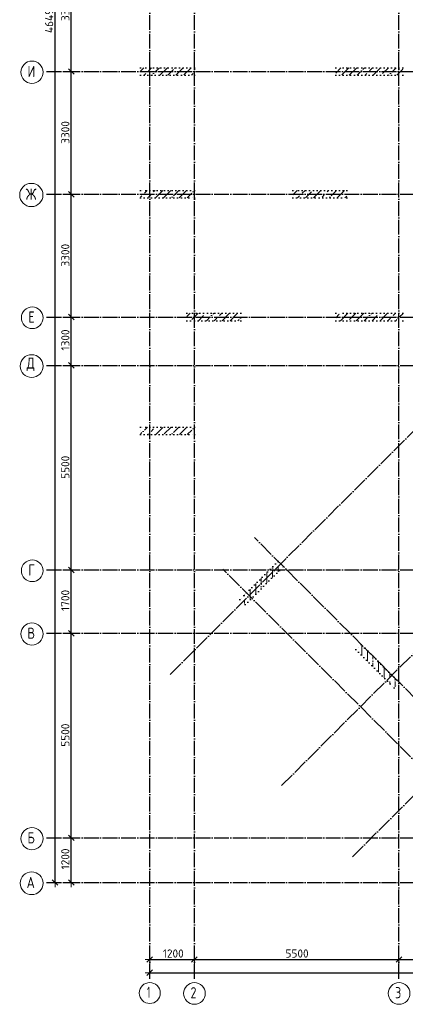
# Model space of a CAD drawing. Header units: millimetres. Extents: x -3495 to 109513, y -3287 to 62337.
# Tile 1 of 41: x -3495 to 6871, y -3274 to 23192. Entities that reach past the tile are written whole.
import ezdxf

# ---------------------------------------------------------------- set-up
doc = ezdxf.new("R2010")
doc.units = ezdxf.units.MM
doc.header["$PDMODE"] = 65
for name, pattern in [('______11', [500, 400, -50, 0, -50]), ('______5', [1100, 800, -100, 100, -100]), ('______9', [100, 0, -100])]:
    doc.linetypes.add(name, pattern=pattern)
for name, color, linetype, lineweight in [('Колонна (1)', 7, 'Continuous', 35), ('Колонна (2)', 7, 'Continuous', 35), ('Размерная линия_ общее', 7, 'Continuous', 13)]:
    doc.layers.add(name, color=color, linetype=linetype, lineweight=lineweight)
doc.layers.add('Осевая линия_ общее', color=7, linetype='______5', lineweight=13, true_color=0xa0a0a0)
doc.styles.add('ISOCPEUR', font='ISOCPEUR')
doc.dimstyles.new('DIMSTYLE_2', dxfattribs={"dimtxt": 220, "dimasz": 250, "dimexe": 0, "dimexo": 0, "dimgap": 110, "dimtad": 2, "dimdec": 0, "dimrnd": 5, "dimzin": 12, "dimdsep": 46, "dimtxsty": 'ISOCPEUR', "dimblk1": 'ALL_ML_STRICH', "dimblk2": 'ALL_ML_STRICH', "dimsah": 1, "dimcen": 0, "dimclrd": 7, "dimclre": 256, "dimclrt": 7, "dimadec": 0, "dimazin": 0, "dimtfac": 1, "dimtdec": 0, "dimtix": 1, "dimtmove": 2, "dimatfit": 3, "dimfxl": 0, "dimtzin": 0, "dimlwd": 0, "dimlwe": -3, "dimarcsym": 0})
doc.dimstyles.new('DIMSTYLE_3', dxfattribs={"dimtxt": 220, "dimasz": 250, "dimexe": 0, "dimexo": 0, "dimgap": 110, "dimtad": 2, "dimdec": 0, "dimrnd": 5, "dimzin": 12, "dimdsep": 46, "dimtxsty": 'ISOCPEUR', "dimblk1": 'ALL_ML_STRICH', "dimblk2": 'ALL_ML_STRICH', "dimsah": 1, "dimcen": 0, "dimclrd": 7, "dimclre": 256, "dimclrt": 7, "dimadec": 0, "dimazin": 0, "dimtfac": 1, "dimtdec": 0, "dimtix": 1, "dimtmove": 2, "dimatfit": 3, "dimfxl": 0, "dimtzin": 0, "dimlwd": 0, "dimlwe": -3, "dimarcsym": 0})
pattern_1 = [(45, (0, 0), (-212.132, 212.132), [400, -50, 0, -50]), (45, (-106.07, 106.07), (-212.132, 212.132), [800, -100, 100, -100])]
pattern_2 = [(90, (0, 0), (-300, 2e-14), [400, -50, 0, -50]), (90, (-150, 2e-14), (-300, 2e-14), [800, -100, 100, -100])]

# ---------------------------------------------------------------- blocks, each defined once
blk = doc.blocks.new('ALL_ML_STRICH')
at = {"color": 0, "linetype": 'ByBlock', "lineweight": -2}
for p, q in [((-1, 0), (0.5, 0)), ((-0.3, -0.3), (0.3, 0.3)), ((0, -0.5), (0, 0.5))]:
    blk.add_line(p, q, dxfattribs=at)
blk = doc.blocks.new('*D4')
at = {"layer": 'DEFPOINTS', "color": 7, "linetype": 'Continuous', "lineweight": 13, "transparency": 33554687}
for p in [(-2418, 46490), (-2783, 0), (-2544, 0)]:
    blk.add_point(p, dxfattribs=at)
at = {"layer": 'Размерная линия_ общее', "color": 253, "linetype": 'Continuous', "lineweight": -2, "true_color": 0xa0a0a0, "transparency": 33554687}
for p, q in [((-2438, 46490), (-2544, 46490)), ((-2763, 0), (-2544, 0))]:
    blk.add_line(p, q, dxfattribs=at)
at = {"layer": 'Размерная линия_ общее', "color": 7, "linetype": 'Continuous', "lineweight": -2, "transparency": 33554687}
blk.add_line((-2544, 0), (-2544, 46490), dxfattribs=at)
at = {"layer": 'Размерная линия_ общее', "color": 7, "linetype": 'Continuous', "lineweight": 13, "transparency": 33554687, "xscale": 250, "yscale": 250, "zscale": 250}
for p, rotation in [((-2544, 46490), 90), ((-2544, 0), 270)]:
    blk.add_blockref('ALL_ML_STRICH', p, dxfattribs=dict(at, rotation=rotation))
at = {"layer": 'Размерная линия_ общее', "color": 7, "linetype": 'Continuous', "lineweight": 13, "transparency": 33554687, "insert": (-2704, 23234), "char_height": 220, "width": 1100, "attachment_point": 5, "rotation": 90, "style": 'ISOCPEUR'}
blk.add_mtext('\\A1;{46490}', dxfattribs=at)
blk = doc.blocks.new('*D5')
at = {"layer": 'DEFPOINTS', "color": 7, "linetype": 'Continuous', "lineweight": 13, "transparency": 33554687}
for p in [(-2424, 1200), (-2424, 0), (-2109, 0)]:
    blk.add_point(p, dxfattribs=at)
at = {"layer": 'Размерная линия_ общее', "color": 253, "linetype": 'Continuous', "lineweight": -2, "true_color": 0xa0a0a0, "transparency": 33554687}
for p, q in [((-2324, 1200), (-2109, 1200)), ((-2324, 0), (-2109, 0))]:
    blk.add_line(p, q, dxfattribs=at)
at = {"layer": 'Размерная линия_ общее', "color": 7, "linetype": 'Continuous', "lineweight": -2, "transparency": 33554687}
blk.add_line((-2109, 0), (-2109, 1200), dxfattribs=at)
at = {"layer": 'Размерная линия_ общее', "color": 7, "linetype": 'Continuous', "lineweight": 13, "transparency": 33554687, "xscale": 250, "yscale": 250, "zscale": 250}
for p, rotation in [((-2109, 1200), 90), ((-2109, 0), 270)]:
    blk.add_blockref('ALL_ML_STRICH', p, dxfattribs=dict(at, rotation=rotation))
at = {"layer": 'Размерная линия_ общее', "color": 7, "linetype": 'Continuous', "lineweight": 13, "transparency": 33554687, "insert": (-2269, 633), "char_height": 220, "width": 880, "attachment_point": 5, "rotation": 90, "style": 'ISOCPEUR'}
blk.add_mtext('\\A1;{1200}', dxfattribs=at)
blk = doc.blocks.new('*D6')
at = {"layer": 'DEFPOINTS', "color": 7, "linetype": 'Continuous', "lineweight": 13, "transparency": 33554687}
for p in [(-2424, 6700), (-2424, 1200), (-2109, 1200)]:
    blk.add_point(p, dxfattribs=at)
at = {"layer": 'Размерная линия_ общее', "color": 253, "linetype": 'Continuous', "lineweight": -2, "true_color": 0xa0a0a0, "transparency": 33554687}
for p, q in [((-2324, 6700), (-2109, 6700)), ((-2324, 1200), (-2109, 1200))]:
    blk.add_line(p, q, dxfattribs=at)
at = {"layer": 'Размерная линия_ общее', "color": 7, "linetype": 'Continuous', "lineweight": -2, "transparency": 33554687}
blk.add_line((-2109, 1200), (-2109, 6700), dxfattribs=at)
at = {"layer": 'Размерная линия_ общее', "color": 7, "linetype": 'Continuous', "lineweight": 13, "transparency": 33554687, "xscale": 250, "yscale": 250, "zscale": 250}
for p, rotation in [((-2109, 6700), 90), ((-2109, 1200), 270)]:
    blk.add_blockref('ALL_ML_STRICH', p, dxfattribs=dict(at, rotation=rotation))
at = {"layer": 'Размерная линия_ общее', "color": 7, "linetype": 'Continuous', "lineweight": 13, "transparency": 33554687, "insert": (-2269, 3961), "char_height": 220, "width": 880, "attachment_point": 5, "rotation": 90, "style": 'ISOCPEUR'}
blk.add_mtext('\\A1;{5500}', dxfattribs=at)
blk = doc.blocks.new('*D7')
at = {"layer": 'DEFPOINTS', "color": 7, "linetype": 'Continuous', "lineweight": 13, "transparency": 33554687}
for p in [(-2424, 8400), (-2424, 6700), (-2109, 6700)]:
    blk.add_point(p, dxfattribs=at)
at = {"layer": 'Размерная линия_ общее', "color": 253, "linetype": 'Continuous', "lineweight": -2, "true_color": 0xa0a0a0, "transparency": 33554687}
for p, q in [((-2324, 8400), (-2109, 8400)), ((-2324, 6700), (-2109, 6700))]:
    blk.add_line(p, q, dxfattribs=at)
at = {"layer": 'Размерная линия_ общее', "color": 7, "linetype": 'Continuous', "lineweight": -2, "transparency": 33554687}
blk.add_line((-2109, 6700), (-2109, 8400), dxfattribs=at)
at = {"layer": 'Размерная линия_ общее', "color": 7, "linetype": 'Continuous', "lineweight": 13, "transparency": 33554687, "xscale": 250, "yscale": 250, "zscale": 250}
for p, rotation in [((-2109, 8400), 90), ((-2109, 6700), 270)]:
    blk.add_blockref('ALL_ML_STRICH', p, dxfattribs=dict(at, rotation=rotation))
at = {"layer": 'Размерная линия_ общее', "color": 7, "linetype": 'Continuous', "lineweight": 13, "transparency": 33554687, "insert": (-2269, 7583), "char_height": 220, "width": 880, "attachment_point": 5, "rotation": 90, "style": 'ISOCPEUR'}
blk.add_mtext('\\A1;{1700}', dxfattribs=at)
blk = doc.blocks.new('*D8')
at = {"layer": 'DEFPOINTS', "color": 7, "linetype": 'Continuous', "lineweight": 13, "transparency": 33554687}
for p in [(-2424, 13900), (-2424, 8400), (-2109, 8400)]:
    blk.add_point(p, dxfattribs=at)
at = {"layer": 'Размерная линия_ общее', "color": 253, "linetype": 'Continuous', "lineweight": -2, "true_color": 0xa0a0a0, "transparency": 33554687}
for p, q in [((-2324, 13900), (-2109, 13900)), ((-2324, 8400), (-2109, 8400))]:
    blk.add_line(p, q, dxfattribs=at)
at = {"layer": 'Размерная линия_ общее', "color": 7, "linetype": 'Continuous', "lineweight": -2, "transparency": 33554687}
blk.add_line((-2109, 8400), (-2109, 13900), dxfattribs=at)
at = {"layer": 'Размерная линия_ общее', "color": 7, "linetype": 'Continuous', "lineweight": 13, "transparency": 33554687, "xscale": 250, "yscale": 250, "zscale": 250}
for p, rotation in [((-2109, 13900), 90), ((-2109, 8400), 270)]:
    blk.add_blockref('ALL_ML_STRICH', p, dxfattribs=dict(at, rotation=rotation))
at = {"layer": 'Размерная линия_ общее', "color": 7, "linetype": 'Continuous', "lineweight": 13, "transparency": 33554687, "insert": (-2269, 11161), "char_height": 220, "width": 880, "attachment_point": 5, "rotation": 90, "style": 'ISOCPEUR'}
blk.add_mtext('\\A1;{5500}', dxfattribs=at)
blk = doc.blocks.new('*D9')
at = {"layer": 'DEFPOINTS', "color": 7, "linetype": 'Continuous', "lineweight": 13, "transparency": 33554687}
for p in [(-2424, 15200), (-2424, 13900), (-2109, 13900)]:
    blk.add_point(p, dxfattribs=at)
at = {"layer": 'Размерная линия_ общее', "color": 253, "linetype": 'Continuous', "lineweight": -2, "true_color": 0xa0a0a0, "transparency": 33554687}
for p, q in [((-2324, 15200), (-2109, 15200)), ((-2324, 13900), (-2109, 13900))]:
    blk.add_line(p, q, dxfattribs=at)
at = {"layer": 'Размерная линия_ общее', "color": 7, "linetype": 'Continuous', "lineweight": -2, "transparency": 33554687}
blk.add_line((-2109, 13900), (-2109, 15200), dxfattribs=at)
at = {"layer": 'Размерная линия_ общее', "color": 7, "linetype": 'Continuous', "lineweight": 13, "transparency": 33554687, "xscale": 250, "yscale": 250, "zscale": 250}
for p, rotation in [((-2109, 15200), 90), ((-2109, 13900), 270)]:
    blk.add_blockref('ALL_ML_STRICH', p, dxfattribs=dict(at, rotation=rotation))
at = {"layer": 'Размерная линия_ общее', "color": 7, "linetype": 'Continuous', "lineweight": 13, "transparency": 33554687, "insert": (-2269, 14583), "char_height": 220, "width": 880, "attachment_point": 5, "rotation": 90, "style": 'ISOCPEUR'}
blk.add_mtext('\\A1;{1300}', dxfattribs=at)
blk = doc.blocks.new('*D10')
at = {"layer": 'DEFPOINTS', "color": 7, "linetype": 'Continuous', "lineweight": 13, "transparency": 33554687}
for p in [(-2424, 18500), (-2424, 15200), (-2109, 15200)]:
    blk.add_point(p, dxfattribs=at)
at = {"layer": 'Размерная линия_ общее', "color": 253, "linetype": 'Continuous', "lineweight": -2, "true_color": 0xa0a0a0, "transparency": 33554687}
for p, q in [((-2324, 18500), (-2109, 18500)), ((-2324, 15200), (-2109, 15200))]:
    blk.add_line(p, q, dxfattribs=at)
at = {"layer": 'Размерная линия_ общее', "color": 7, "linetype": 'Continuous', "lineweight": -2, "transparency": 33554687}
blk.add_line((-2109, 15200), (-2109, 18500), dxfattribs=at)
at = {"layer": 'Размерная линия_ общее', "color": 7, "linetype": 'Continuous', "lineweight": 13, "transparency": 33554687, "xscale": 250, "yscale": 250, "zscale": 250}
for p, rotation in [((-2109, 18500), 90), ((-2109, 15200), 270)]:
    blk.add_blockref('ALL_ML_STRICH', p, dxfattribs=dict(at, rotation=rotation))
at = {"layer": 'Размерная линия_ общее', "color": 7, "linetype": 'Continuous', "lineweight": 13, "transparency": 33554687, "insert": (-2269, 16861), "char_height": 220, "width": 880, "attachment_point": 5, "rotation": 90, "style": 'ISOCPEUR'}
blk.add_mtext('\\A1;{3300}', dxfattribs=at)
blk = doc.blocks.new('*D11')
at = {"layer": 'DEFPOINTS', "color": 7, "linetype": 'Continuous', "lineweight": 13, "transparency": 33554687}
for p in [(-2424, 21800), (-2424, 18500), (-2109, 18500)]:
    blk.add_point(p, dxfattribs=at)
at = {"layer": 'Размерная линия_ общее', "color": 253, "linetype": 'Continuous', "lineweight": -2, "true_color": 0xa0a0a0, "transparency": 33554687}
for p, q in [((-2324, 21800), (-2109, 21800)), ((-2324, 18500), (-2109, 18500))]:
    blk.add_line(p, q, dxfattribs=at)
at = {"layer": 'Размерная линия_ общее', "color": 7, "linetype": 'Continuous', "lineweight": -2, "transparency": 33554687}
blk.add_line((-2109, 18500), (-2109, 21800), dxfattribs=at)
at = {"layer": 'Размерная линия_ общее', "color": 7, "linetype": 'Continuous', "lineweight": 13, "transparency": 33554687, "xscale": 250, "yscale": 250, "zscale": 250}
for p, rotation in [((-2109, 21800), 90), ((-2109, 18500), 270)]:
    blk.add_blockref('ALL_ML_STRICH', p, dxfattribs=dict(at, rotation=rotation))
at = {"layer": 'Размерная линия_ общее', "color": 7, "linetype": 'Continuous', "lineweight": 13, "transparency": 33554687, "insert": (-2269, 20161), "char_height": 220, "width": 880, "attachment_point": 5, "rotation": 90, "style": 'ISOCPEUR'}
blk.add_mtext('\\A1;{3300}', dxfattribs=at)
blk = doc.blocks.new('*D12')
at = {"layer": 'DEFPOINTS', "color": 7, "linetype": 'Continuous', "lineweight": 13, "transparency": 33554687}
for p in [(-2424, 25100), (-2424, 21800), (-2109, 21800)]:
    blk.add_point(p, dxfattribs=at)
at = {"layer": 'Размерная линия_ общее', "color": 253, "linetype": 'Continuous', "lineweight": -2, "true_color": 0xa0a0a0, "transparency": 33554687}
for p, q in [((-2324, 25100), (-2109, 25100)), ((-2324, 21800), (-2109, 21800))]:
    blk.add_line(p, q, dxfattribs=at)
at = {"layer": 'Размерная линия_ общее', "color": 7, "linetype": 'Continuous', "lineweight": -2, "transparency": 33554687}
blk.add_line((-2109, 21800), (-2109, 25100), dxfattribs=at)
at = {"layer": 'Размерная линия_ общее', "color": 7, "linetype": 'Continuous', "lineweight": 13, "transparency": 33554687, "xscale": 250, "yscale": 250, "zscale": 250}
for p, rotation in [((-2109, 25100), 90), ((-2109, 21800), 270)]:
    blk.add_blockref('ALL_ML_STRICH', p, dxfattribs=dict(at, rotation=rotation))
at = {"layer": 'Размерная линия_ общее', "color": 7, "linetype": 'Continuous', "lineweight": 13, "transparency": 33554687, "insert": (-2269, 23461), "char_height": 220, "width": 880, "attachment_point": 5, "rotation": 90, "style": 'ISOCPEUR'}
blk.add_mtext('\\A1;{3300}', dxfattribs=at)
blk = doc.blocks.new('*D19')
at = {"layer": 'DEFPOINTS', "color": 7, "linetype": 'Continuous', "lineweight": 13, "transparency": 33554687}
for p in [(0, -2424), (0, -2523), (25050, -2458)]:
    blk.add_point(p, dxfattribs=at)
at = {"layer": 'Размерная линия_ общее', "color": 253, "linetype": 'Continuous', "lineweight": -2, "true_color": 0xa0a0a0, "transparency": 33554687}
for p, q in [((0, -2503), (0, -2424)), ((25050, -2438), (25050, -2424))]:
    blk.add_line(p, q, dxfattribs=at)
at = {"layer": 'Размерная линия_ общее', "color": 7, "linetype": 'Continuous', "lineweight": -2, "transparency": 33554687}
blk.add_line((0, -2424), (25050, -2424), dxfattribs=at)
at = {"layer": 'Размерная линия_ общее', "color": 7, "linetype": 'Continuous', "lineweight": 13, "transparency": 33554687, "xscale": 250, "yscale": 250, "zscale": 250, "rotation": 180}
blk.add_blockref('ALL_ML_STRICH', (0, -2424), dxfattribs=at)
at = {"layer": 'Размерная линия_ общее', "color": 7, "linetype": 'Continuous', "lineweight": 13, "transparency": 33554687, "xscale": 250, "yscale": 250, "zscale": 250}
blk.add_blockref('ALL_ML_STRICH', (25050, -2424), dxfattribs=at)
at = {"layer": 'Размерная линия_ общее', "color": 7, "linetype": 'Continuous', "lineweight": 13, "transparency": 33554687, "insert": (12536, -2264), "char_height": 220, "width": 1100, "attachment_point": 5, "style": 'ISOCPEUR'}
blk.add_mtext('\\A1;{25050}', dxfattribs=at)
blk = doc.blocks.new('*D20')
at = {"layer": 'DEFPOINTS', "color": 7, "linetype": 'Continuous', "lineweight": 13, "transparency": 33554687}
for p in [(0, -2069), (1200, -2068), (0, -2119)]:
    blk.add_point(p, dxfattribs=at)
at = {"layer": 'Размерная линия_ общее', "color": 253, "linetype": 'Continuous', "lineweight": -2, "true_color": 0xa0a0a0, "transparency": 33554687}
for p, q in [((0, -2069), (0, -2069)), ((1200, -2069), (1200, -2069))]:
    blk.add_line(p, q, dxfattribs=at)
at = {"layer": 'Размерная линия_ общее', "color": 7, "linetype": 'Continuous', "lineweight": -2, "transparency": 33554687}
blk.add_line((0, -2069), (1200, -2069), dxfattribs=at)
at = {"layer": 'Размерная линия_ общее', "color": 7, "linetype": 'Continuous', "lineweight": 13, "transparency": 33554687, "xscale": 250, "yscale": 250, "zscale": 250, "rotation": 180}
blk.add_blockref('ALL_ML_STRICH', (0, -2069), dxfattribs=at)
at = {"layer": 'Размерная линия_ общее', "color": 7, "linetype": 'Continuous', "lineweight": 13, "transparency": 33554687, "xscale": 250, "yscale": 250, "zscale": 250}
blk.add_blockref('ALL_ML_STRICH', (1200, -2069), dxfattribs=at)
at = {"layer": 'Размерная линия_ общее', "color": 7, "linetype": 'Continuous', "lineweight": 13, "transparency": 33554687, "insert": (633, -1909), "char_height": 220, "width": 880, "attachment_point": 5, "style": 'ISOCPEUR'}
blk.add_mtext('\\A1;{1200}', dxfattribs=at)
blk = doc.blocks.new('*D21')
at = {"layer": 'DEFPOINTS', "color": 7, "linetype": 'Continuous', "lineweight": 13, "transparency": 33554687}
for p in [(1200, -2068), (1200, -2069), (6700, -2051)]:
    blk.add_point(p, dxfattribs=at)
at = {"layer": 'Размерная линия_ общее', "color": 253, "linetype": 'Continuous', "lineweight": -2, "true_color": 0xa0a0a0, "transparency": 33554687}
for p, q in [((1200, -2069), (1200, -2069)), ((6700, -2069), (6700, -2069))]:
    blk.add_line(p, q, dxfattribs=at)
at = {"layer": 'Размерная линия_ общее', "color": 7, "linetype": 'Continuous', "lineweight": -2, "transparency": 33554687}
blk.add_line((1200, -2069), (6700, -2069), dxfattribs=at)
at = {"layer": 'Размерная линия_ общее', "color": 7, "linetype": 'Continuous', "lineweight": 13, "transparency": 33554687, "xscale": 250, "yscale": 250, "zscale": 250, "rotation": 180}
blk.add_blockref('ALL_ML_STRICH', (1200, -2069), dxfattribs=at)
at = {"layer": 'Размерная линия_ общее', "color": 7, "linetype": 'Continuous', "lineweight": 13, "transparency": 33554687, "xscale": 250, "yscale": 250, "zscale": 250}
blk.add_blockref('ALL_ML_STRICH', (6700, -2069), dxfattribs=at)
at = {"layer": 'Размерная линия_ общее', "color": 7, "linetype": 'Continuous', "lineweight": 13, "transparency": 33554687, "insert": (3961, -1909), "char_height": 220, "width": 880, "attachment_point": 5, "style": 'ISOCPEUR'}
blk.add_mtext('\\A1;{5500}', dxfattribs=at)
blk = doc.blocks.new('*D22')
at = {"layer": 'DEFPOINTS', "color": 7, "linetype": 'Continuous', "lineweight": 13, "transparency": 33554687}
for p in [(6700, -2051), (6700, -2069), (8400, -1882)]:
    blk.add_point(p, dxfattribs=at)
at = {"layer": 'Размерная линия_ общее', "color": 253, "linetype": 'Continuous', "lineweight": -2, "true_color": 0xa0a0a0, "transparency": 33554687}
for p, q in [((6700, -2069), (6700, -2069)), ((8400, -1982), (8400, -2069))]:
    blk.add_line(p, q, dxfattribs=at)
at = {"layer": 'Размерная линия_ общее', "color": 7, "linetype": 'Continuous', "lineweight": -2, "transparency": 33554687}
blk.add_line((6700, -2069), (8400, -2069), dxfattribs=at)
at = {"layer": 'Размерная линия_ общее', "color": 7, "linetype": 'Continuous', "lineweight": 13, "transparency": 33554687, "xscale": 250, "yscale": 250, "zscale": 250, "rotation": 180}
blk.add_blockref('ALL_ML_STRICH', (6700, -2069), dxfattribs=at)
at = {"layer": 'Размерная линия_ общее', "color": 7, "linetype": 'Continuous', "lineweight": 13, "transparency": 33554687, "xscale": 250, "yscale": 250, "zscale": 250}
blk.add_blockref('ALL_ML_STRICH', (8400, -2069), dxfattribs=at)
at = {"layer": 'Размерная линия_ общее', "color": 7, "linetype": 'Continuous', "lineweight": 13, "transparency": 33554687, "insert": (7583, -1909), "char_height": 220, "width": 880, "attachment_point": 5, "style": 'ISOCPEUR'}
blk.add_mtext('\\A1;{1700}', dxfattribs=at)
blk = doc.blocks.new('СЛОЖНЫЙ_ОБЪЕКТ_9')
at = {"layer": 'Осевая линия_ общее', "color": 253, "linetype": '______11', "lineweight": -3, "true_color": 0xa0a0a0, "transparency": 33554687}
for p, q in [((0, -2590), (0, 47490)), ((1200, -2590), (1200, 47490)), ((6700, -2590), (6700, 47490)), ((552, 5594), (17063, 22105)), ((-2770, 21800), (14410, 21800)), ((3543, 2603), (20054, 19114)), ((-2770, 18500), (20260, 18500)), ((5452, 694), (21963, 17205)), ((-2770, 15200), (26050, 15200)), ((-2770, 13900), (26050, 13900)), ((9278, 2808), (2815, 9271)), ((-2770, 8400), (26050, 8400)), ((8429, 1960), (1966, 8423)), ((-2770, 6700), (26050, 6700)), ((-2770, 1200), (26050, 1200)), ((-2770, 0), (26050, 0))]:
    blk.add_line(p, q, dxfattribs=at)
at = {"layer": 'Осевая линия_ общее', "color": 7, "linetype": 'Continuous', "lineweight": 13, "transparency": 33554687}
for centre, radius in [((-3166, 21780), 299), ((-3182, 18480), 313), ((-3158, 15180), 292), ((-3174, 13881), 306), ((-3158, 8380), 292), ((-3166, 6680), 299), ((-3166, 1180), 299), ((-3174, -20), 306), ((2, -2971), 282), ((1202, -2982), 292), ((6702, -2982), 292)]:
    blk.add_circle(centre, radius, dxfattribs=at)
at = {"layer": 'Осевая линия_ общее', "color": 7, "linetype": 'Continuous', "lineweight": 13, "transparency": 33554687, "char_height": 300, "attachment_point": 7, "style": 'ISOCPEUR'}
for s, insert, width in [('\\W0.80;И', (-3286, 21650), 359.83), ('\\W0.83;Ж', (-3332, 18350), 425), ('\\W0.78;Е', (-3263, 15050), 326.41), ('\\W0.82;Д', (-3309, 13750), 392.65), ('\\W0.78;Г', (-3263, 8250), 326.41), ('\\W0.80;В', (-3286, 6550), 359.83), ('\\W0.80;Б', (-3286, 1050), 359.83), ('\\W0.82;А', (-3309, -150), 392.65), ('\\W0.56;1', (-73, -3102), 233.33), ('\\W0.78;2', (1097, -3112), 326.41), ('\\W0.78;3', (6597, -3112), 326.41)]:
    blk.add_mtext(s, dxfattribs=dict(at, insert=insert, width=width))

msp = doc.modelspace()

# ---------------------------------------------------------------- hatches: boundary and pattern name
at = {"layer": 'Колонна (1)', "lineweight": 18, "transparency": 33554687}
h = msp.add_hatch(dxfattribs=at)
h.set_pattern_fill('__________539', color=256, scale=100, style=0, pattern_type=2)
h.set_pattern_definition(pattern_1)
h.paths.add_polyline_path([(6800, 21900), (5000, 21900), (5000, 21700), (6800, 21700)], flags=0)
h = msp.add_hatch(dxfattribs=at)
h.set_pattern_fill('__________539', color=256, scale=100, style=0, pattern_type=2)
h.set_pattern_definition(pattern_1)
h.paths.add_polyline_path([(6800, 15300), (5000, 15300), (5000, 15100), (6800, 15100)], flags=0)
at = {"layer": 'Колонна (2)', "lineweight": 18, "transparency": 33554687}
h = msp.add_hatch(dxfattribs=at)
h.set_pattern_fill('__________539', color=256, scale=100, style=0, pattern_type=2)
h.set_pattern_definition(pattern_1)
h.paths.add_polyline_path([(1200, 21900), (-250, 21900), (-250, 21700), (1200, 21700)], flags=0)
h = msp.add_hatch(dxfattribs=at)
h.set_pattern_fill('__________539', color=256, scale=100, style=0, pattern_type=2)
h.set_pattern_definition(pattern_1)
h.paths.add_polyline_path([(1200, 18600), (-250, 18600), (-250, 18400), (1200, 18400)], flags=0)
h = msp.add_hatch(dxfattribs=at)
h.set_pattern_fill('__________539', color=256, scale=100, style=0, pattern_type=2)
h.set_pattern_definition(pattern_1)
h.paths.add_polyline_path([(3850, 18400), (5300, 18400), (5300, 18600), (3850, 18600)], flags=0)
h = msp.add_hatch(dxfattribs=at)
h.set_pattern_fill('__________539', color=256, scale=100, style=0, pattern_type=2)
h.set_pattern_definition(pattern_1)
h.paths.add_polyline_path([(2450, 15300), (1000, 15300), (1000, 15100), (2450, 15100)], flags=0)
h = msp.add_hatch(dxfattribs=at)
h.set_pattern_fill('__________539', color=256, scale=100, style=0, pattern_type=2)
h.set_pattern_definition(pattern_1)
h.paths.add_polyline_path([(1200, 12240), (-250, 12240), (-250, 12040), (1200, 12040)], flags=0)
h = msp.add_hatch(dxfattribs=at)
h.set_pattern_fill('__________541', color=256, scale=100, style=0, pattern_type=2)
h.set_pattern_definition(pattern_2)
h.paths.add_polyline_path([(2567.4, 7468.1), (3592.7, 8493.4), (3451.3, 8634.8), (2426, 7609.5)], flags=0)
h = msp.add_hatch(dxfattribs=at)
h.set_pattern_fill('__________541', color=256, scale=100, style=0, pattern_type=2)
h.set_pattern_definition(pattern_2)
h.paths.add_polyline_path([(5544.7, 6258.6), (6570, 5233.3), (6711.4, 5374.8), (5686.1, 6400.1)], flags=0)

# ---------------------------------------------------------------- linework, layer by layer
at = {"layer": 'Колонна (1)', "color": 7, "linetype": '______9', "lineweight": -3, "transparency": 33554687}
for p, q in [((6800, 21900), (5000, 21900)), ((5000, 21900), (5000, 21700)), ((6800, 21700), (6800, 21900)), ((5000, 21700), (6800, 21700)), ((6800, 15300), (5000, 15300)), ((5000, 15300), (5000, 15100)), ((5000, 15100), (6800, 15100)), ((6800, 15100), (6800, 15300))]:
    msp.add_line(p, q, dxfattribs=at)
at = {"layer": 'Колонна (2)', "color": 7, "linetype": '______9', "lineweight": -3, "transparency": 33554687}
for p, q in [((1200, 21900), (-250, 21900)), ((-250, 21900), (-250, 21700)), ((1200, 21700), (1200, 21900)), ((-250, 21700), (1200, 21700)), ((1200, 18600), (-250, 18600)), ((-250, 18600), (-250, 18400)), ((1200, 18400), (1200, 18600)), ((5300, 18600), (3850, 18600)), ((3850, 18600), (3850, 18400)), ((5300, 18400), (5300, 18600)), ((-250, 18400), (1200, 18400)), ((3850, 18400), (5300, 18400)), ((2450, 15300), (1000, 15300)), ((1000, 15300), (1000, 15100)), ((1000, 15100), (2450, 15100)), ((2450, 15100), (2450, 15300)), ((1200, 12240), (-250, 12240)), ((-250, 12240), (-250, 12040)), ((1200, 12040), (1200, 12240)), ((-250, 12040), (1200, 12040)), ((3451.3, 8634.8), (2426, 7609.5)), ((2567.4, 7468.1), (3592.7, 8493.4)), ((3592.7, 8493.4), (3451.3, 8634.8)), ((2426, 7609.5), (2567.4, 7468.1)), ((5686.1, 6400.1), (5544.7, 6258.6)), ((6711.4, 5374.8), (5686.1, 6400.1)), ((5544.7, 6258.6), (6570, 5233.3)), ((6570, 5233.3), (6711.4, 5374.8))]:
    msp.add_line(p, q, dxfattribs=at)

# ---------------------------------------------------------------- block references
at = {"layer": 'Осевая линия_ общее', "color": 253, "linetype": '______11', "lineweight": -3, "true_color": 0xa0a0a0, "transparency": 33554687}
msp.add_blockref('СЛОЖНЫЙ_ОБЪЕКТ_9', (0, 0), dxfattribs=at)

# ---------------------------------------------------------------- dimensions: what is measured, and where the dimension line sits
at = {"layer": 'Размерная линия_ общее', "color": 7, "linetype": 'Continuous', "lineweight": 13, "transparency": 33554687}
for base, p1, p2, dimstyle, picture, middle in [((-2544.2, 46490), (-2763, 0), (-2437.8, 46490), 'DIMSTYLE_2', '*D4', (-2704.2, 23234)), ((-2108.6, 25100), (-2323.8, 21800), (-2323.8, 25100), 'DIMSTYLE_3', '*D12', (-2268.6, 23461)), ((-2108.6, 21800), (-2323.8, 18500), (-2323.8, 21800), 'DIMSTYLE_3', '*D11', (-2268.6, 20161)), ((-2108.6, 18500), (-2323.8, 15200), (-2323.8, 18500), 'DIMSTYLE_3', '*D10', (-2268.6, 16861)), ((-2108.6, 15200), (-2323.8, 13900), (-2323.8, 15200), 'DIMSTYLE_3', '*D9', (-2268.6, 14583)), ((-2108.6, 13900), (-2323.8, 8400), (-2323.8, 13900), 'DIMSTYLE_3', '*D8', (-2268.6, 11161)), ((-2108.6, 8400), (-2323.8, 6700), (-2323.8, 8400), 'DIMSTYLE_3', '*D7', (-2268.6, 7583)), ((-2108.6, 6700), (-2323.8, 1200), (-2323.8, 6700), 'DIMSTYLE_3', '*D6', (-2268.6, 3961)), ((-2108.6, 1200), (-2323.8, 0), (-2323.8, 1200), 'DIMSTYLE_3', '*D5', (-2268.6, 633))]:
    dim = msp.add_linear_dim(base=base, p1=p1, p2=p2, angle=90, dimstyle=dimstyle, override={"dimpost": '<>', "dimclrd": 7, "dimclre": 253, "dimclrt": 7, "dimlwd": 0, "dimlwe": 65533}, dxfattribs=at)
    dim.commit()
    dim.dimension.update_dxf_attribs({"geometry": picture, "text_midpoint": middle, "dimtype": 160})
for base, p1, p2, picture, middle in [((1200, -2068.8), (0, -2068.8), (1200, -2068.8), '*D20', (633, -1908.8)), ((6700, -2068.8), (1200, -2068.8), (6700, -2068.8), '*D21', (3961, -1908.8)), ((8400, -2068.8), (6700, -2068.8), (8400, -1981.6), '*D22', (7583, -1908.8)), ((25050, -2423.6), (0, -2503.1), (25050, -2437.7), '*D19', (12536, -2263.6))]:
    dim = msp.add_linear_dim(base=base, p1=p1, p2=p2, dimstyle='DIMSTYLE_3', override={"dimpost": '<>', "dimclrd": 7, "dimclre": 253, "dimclrt": 7, "dimlwd": 0, "dimlwe": 65533}, dxfattribs=at)
    dim.commit()
    dim.dimension.update_dxf_attribs({"geometry": picture, "text_midpoint": middle, "dimtype": 160})

doc.saveas('drawing.dxf')
